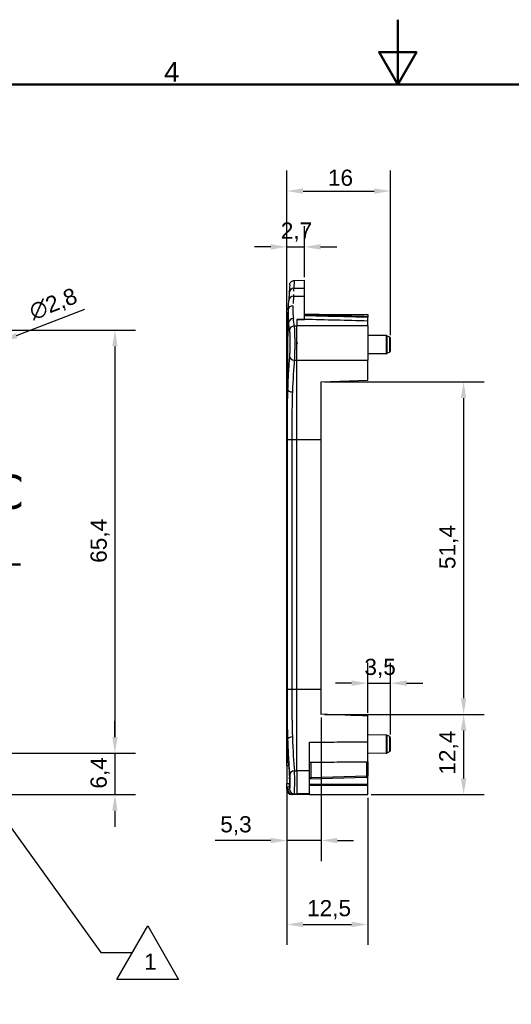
# Model space of a CAD drawing. Header units: millimetres. Extents: x 0 to 420, y 0 to 297.
# Tile 13 of 16: x 152 to 228, y 145 to 297. Entities that reach past the tile are written whole.
import ezdxf

# ---------------------------------------------------------------- set-up
doc = ezdxf.new("R2010")
doc.units = ezdxf.units.MM
doc.linetypes.add('CHAIN', pattern=[0.3543, 0.2362, -0.0295, 0.0591, -0.0295])
doc.linetypes.add('LONG_DASH_DOTTED', pattern=[0.3001, 0.2362, -0.0295, 0.0049, -0.0295])
doc.layers.get('0').update_dxf_attribs({"lineweight": 25})
for name, color, linetype, lineweight in [('Bordo_0', 7, 'Continuous', 50), ('Bordo_2', 7, 'Continuous', 50), ('Quote(ISO)', 7, 'Continuous', 25), ('Simboli(ISO)', 7, 'Continuous', 25), ('Spigoli tangenti visibili(ISO)', 7, 'Continuous', 25)]:
    doc.layers.add(name, color=color, linetype=linetype, lineweight=lineweight)
doc.layers.add('Linee di vista in sezione(ISO)', color=98, linetype='LONG_DASH_DOTTED', lineweight=25, true_color=0x004000)
doc.layers.add('Spigoli visibili(ISO)', color=176, linetype='Continuous', lineweight=25, true_color=0x000080)
doc.styles.add('Bordo_1', font='arial.ttf')
doc.styles.add('Corrente-ISO', font='arial.ttf')
doc.styles.add('Etichetta testo (ISO)', font='tahoma.ttf')
doc.styles.add('Federico-Quote', font='arial.ttf')
doc.dimstyles.new('X.XXX', dxfattribs={"dimtxt": 2.5, "dimasz": 2.5, "dimexe": 3.175, "dimexo": 0.5, "dimgap": 0.762, "dimtad": 1, "dimdec": 1, "dimrnd": 1e-08, "dimtxsty": 'Federico-Quote', "dimcen": 0.09, "dimdle": 10, "dimclrd": 7, "dimclre": 7, "dimclrt": 7, "dimazin": 2, "dimtfac": 1, "dimtmove": 0, "dimatfit": 3, "dimfxl": 1, "dimtolj": 1, "dimlwd": 25, "dimlwe": 25, "dimarcsym": 0})

# ---------------------------------------------------------------- blocks, each defined once
blk = doc.blocks.new('Bordi Bordo di default')
at = {"layer": 'Bordo_0', "flags": 128}
for points in [[(210, 297), (210, 287), (207.11, 292), (212.89, 292), (210, 287)], [(10, 10), (10, 287), (410, 287), (410, 10), (10, 10)]]:
    blk.add_lwpolyline(points, dxfattribs=at)
at = {"layer": 'Bordo_2', "insert": (173.87, 287.4), "char_height": 3.05, "attachment_point": 7, "style": 'Bordo_1'}
blk.add_mtext('4', dxfattribs=at)
blk = doc.blocks.new('SezioneConv2d0')
at = {"layer": 'Linee di vista in sezione(ISO)', "linetype": 'Continuous'}
for p, q in [((43.47, 218.16), (43.47, 215.29)), ((149.74, 218.16), (149.74, 215.29)), ((42.97, 215.29), (43.47, 212.79)), ((43.97, 215.29), (42.97, 215.29)), ((43.47, 215.29), (43.47, 212.79)), ((43.47, 212.79), (43.97, 215.29)), ((149.24, 215.29), (149.74, 212.79)), ((150.24, 215.29), (149.24, 215.29)), ((149.74, 215.29), (149.74, 212.79)), ((149.74, 212.79), (150.24, 215.29))]:
    blk.add_line(p, q, dxfattribs=at)
at = {"layer": 'Linee di vista in sezione(ISO)', "linetype": 'CHAIN', "ltscale": 16.663471}
blk.add_line((41.52, 212.79), (151.69, 212.79), dxfattribs=at)
at = {"layer": 'Linee di vista in sezione(ISO)', "linetype": 'Continuous', "lineweight": 50}
for p, q in [((41.52, 212.79), (45.43, 212.79)), ((147.79, 212.79), (151.69, 212.79))]:
    blk.add_line(p, q, dxfattribs=at)
at = {"layer": 'Linee di vista in sezione(ISO)', "linetype": 'Continuous', "flags": 128}
for points in [[(42.97, 215.29), (43.47, 212.79), (43.97, 215.29), (42.97, 215.29)], [(149.24, 215.29), (149.74, 212.79), (150.24, 215.29), (149.24, 215.29)]]:
    blk.add_lwpolyline(points, dxfattribs=at)
at = {"layer": 'Linee di vista in sezione(ISO)'}
for points in [[(42.97, 215.29), (43.47, 212.79), (43.97, 215.29), (42.97, 215.29)], [(149.24, 215.29), (149.74, 212.79), (150.24, 215.29), (149.24, 215.29)]]:
    blk.add_solid(points, dxfattribs=at)
at = {"layer": 'Linee di vista in sezione(ISO)', "char_height": 5.25, "attachment_point": 7, "style": 'Etichetta testo (ISO)'}
for insert in [(41.54, 221.29), (147.81, 221.29)]:
    blk.add_mtext('C', dxfattribs=dict(at, insert=insert))
blk = doc.blocks.new('*D10')
at = {"layer": 'Defpoints', "color": 0, "linetype": 'Continuous', "transparency": 16777216}
for p in [(148.75, 247.27), (146.1, 246.25)]:
    blk.add_point(p, dxfattribs=at)
at = {"layer": 'Quote(ISO)', "color": 7, "linetype": 'Continuous', "lineweight": 25, "transparency": 16777216}
for p, q in [((151.08, 248.17), (161.63, 252.24)), ((146.1, 246.25), (148.75, 247.27)), ((143.76, 245.35), (141.43, 244.45))]:
    blk.add_line(p, q, dxfattribs=at)
at = {"layer": 'Quote(ISO)', "color": 7, "linetype": 'Continuous', "transparency": 16777216}
for points in [[(150.93, 248.56), (151.23, 247.78), (148.75, 247.27)], [(143.61, 245.74), (143.91, 244.96), (146.1, 246.25)]]:
    blk.add_solid(points, dxfattribs=at)
at = {"layer": 'Quote(ISO)', "color": 7, "linetype": 'Continuous', "lineweight": 25, "transparency": 16777216, "insert": (152.74, 252.94), "char_height": 2.5, "attachment_point": 1, "rotation": 21.0718, "style": 'Federico-Quote'}
blk.add_mtext('\\A1;∅2,8', dxfattribs=at)
blk = doc.blocks.new('*D15')
at = {"layer": 'Defpoints', "color": 0, "linetype": 'Continuous', "transparency": 16777216}
for p in [(139.19, 183.6), (133.86, 177.21), (166.28, 177.21)]:
    blk.add_point(p, dxfattribs=at)
at = {"layer": 'Quote(ISO)', "color": 7, "linetype": 'Continuous', "lineweight": 25, "transparency": 16777216}
for p, q in [((166.28, 186.1), (166.28, 188.6)), ((139.69, 183.6), (169.45, 183.6)), ((166.28, 183.6), (166.28, 177.21)), ((134.36, 177.21), (169.45, 177.21)), ((166.28, 174.71), (166.28, 172.21))]:
    blk.add_line(p, q, dxfattribs=at)
at = {"layer": 'Quote(ISO)', "color": 7, "linetype": 'Continuous', "transparency": 16777216}
for points in [[(165.86, 186.1), (166.69, 186.1), (166.28, 183.6)], [(165.86, 174.71), (166.69, 174.71), (166.28, 177.21)]]:
    blk.add_solid(points, dxfattribs=at)
at = {"layer": 'Quote(ISO)', "color": 7, "linetype": 'Continuous', "lineweight": 25, "transparency": 16777216, "insert": (162.51, 178.13), "char_height": 2.5, "attachment_point": 1, "rotation": 90, "style": 'Federico-Quote'}
blk.add_mtext('\\A1;6,4', dxfattribs=at)
blk = doc.blocks.new('*D16')
at = {"layer": 'Defpoints', "color": 0, "linetype": 'Continuous', "transparency": 16777216}
for p in [(137.77, 248.99), (139.19, 183.6), (166.28, 183.6)]:
    blk.add_point(p, dxfattribs=at)
at = {"layer": 'Quote(ISO)', "color": 7, "linetype": 'Continuous', "lineweight": 25, "transparency": 16777216}
for p, q in [((138.27, 248.99), (169.45, 248.99)), ((166.28, 246.49), (166.28, 186.1)), ((139.69, 183.6), (169.45, 183.6))]:
    blk.add_line(p, q, dxfattribs=at)
at = {"layer": 'Quote(ISO)', "color": 7, "linetype": 'Continuous', "transparency": 16777216}
for points in [[(165.86, 246.49), (166.69, 246.49), (166.28, 248.99)], [(165.86, 186.1), (166.69, 186.1), (166.28, 183.6)]]:
    blk.add_solid(points, dxfattribs=at)
at = {"layer": 'Quote(ISO)', "color": 7, "linetype": 'Continuous', "lineweight": 25, "transparency": 16777216, "insert": (162.51, 213.04), "char_height": 2.5, "attachment_point": 1, "rotation": 90, "style": 'Federico-Quote'}
blk.add_mtext('\\A1;65,4', dxfattribs=at)
blk = doc.blocks.new('*D21')
at = {"layer": 'Defpoints', "color": 0, "linetype": 'Continuous', "transparency": 16777216}
for p in [(195.57, 261.88), (195.57, 256.71), (192.87, 247.64)]:
    blk.add_point(p, dxfattribs=at)
at = {"layer": 'Quote(ISO)', "color": 7, "linetype": 'Continuous', "lineweight": 25, "transparency": 16777216}
for p, q in [((192.87, 248.14), (192.87, 265.06)), ((195.57, 257.21), (195.57, 265.06)), ((190.37, 261.88), (187.87, 261.88)), ((192.87, 261.88), (195.57, 261.88)), ((198.07, 261.88), (200.57, 261.88))]:
    blk.add_line(p, q, dxfattribs=at)
at = {"layer": 'Quote(ISO)', "color": 7, "linetype": 'Continuous', "transparency": 16777216}
for points in [[(190.37, 262.3), (190.37, 261.46), (192.87, 261.88)], [(198.07, 262.3), (198.07, 261.46), (195.57, 261.88)]]:
    blk.add_solid(points, dxfattribs=at)
at = {"layer": 'Quote(ISO)', "color": 7, "linetype": 'Continuous', "lineweight": 25, "transparency": 16777216, "insert": (191.92, 265.65), "char_height": 2.5, "attachment_point": 1, "style": 'Federico-Quote'}
blk.add_mtext('\\A1;2,7', dxfattribs=at)
blk = doc.blocks.new('*D22')
at = {"layer": 'Defpoints', "color": 0, "linetype": 'Continuous', "transparency": 16777216}
for p in [(208.87, 270.51), (208.87, 247.74), (192.87, 242.18)]:
    blk.add_point(p, dxfattribs=at)
at = {"layer": 'Quote(ISO)', "color": 7, "linetype": 'Continuous', "lineweight": 25, "transparency": 16777216}
for p, q in [((192.87, 242.68), (192.87, 273.68)), ((208.87, 248.24), (208.87, 273.68)), ((195.37, 270.51), (206.37, 270.51))]:
    blk.add_line(p, q, dxfattribs=at)
at = {"layer": 'Quote(ISO)', "color": 7, "linetype": 'Continuous', "transparency": 16777216}
for points in [[(195.37, 270.93), (195.37, 270.09), (192.87, 270.51)], [(206.37, 270.93), (206.37, 270.09), (208.87, 270.51)]]:
    blk.add_solid(points, dxfattribs=at)
at = {"layer": 'Quote(ISO)', "color": 7, "linetype": 'Continuous', "lineweight": 25, "transparency": 16777216, "insert": (199.2, 273.82), "char_height": 2.5, "attachment_point": 1, "style": 'Federico-Quote'}
blk.add_mtext('\\A1;16', dxfattribs=at)
blk = doc.blocks.new('*D23')
at = {"layer": 'Defpoints', "color": 0, "linetype": 'Continuous', "transparency": 16777216}
for p in [(198.17, 241.01), (198.17, 189.61), (220.17, 189.61)]:
    blk.add_point(p, dxfattribs=at)
at = {"layer": 'Quote(ISO)', "color": 7, "linetype": 'Continuous', "lineweight": 25, "transparency": 16777216}
for p, q in [((198.67, 241.01), (223.34, 241.01)), ((220.17, 238.51), (220.17, 192.11)), ((198.67, 189.61), (223.34, 189.61))]:
    blk.add_line(p, q, dxfattribs=at)
at = {"layer": 'Quote(ISO)', "color": 7, "linetype": 'Continuous', "transparency": 16777216}
for points in [[(219.75, 238.51), (220.59, 238.51), (220.17, 241.01)], [(219.75, 192.11), (220.59, 192.11), (220.17, 189.61)]]:
    blk.add_solid(points, dxfattribs=at)
at = {"layer": 'Quote(ISO)', "color": 7, "linetype": 'Continuous', "lineweight": 25, "transparency": 16777216, "insert": (216.4, 212.07), "char_height": 2.5, "attachment_point": 1, "rotation": 90, "style": 'Federico-Quote'}
blk.add_mtext('\\A1;51,4', dxfattribs=at)
blk = doc.blocks.new('*D24')
at = {"layer": 'Defpoints', "color": 0, "linetype": 'Continuous', "transparency": 16777216}
for p in [(198.17, 189.61), (205.37, 177.21), (220.17, 177.21)]:
    blk.add_point(p, dxfattribs=at)
at = {"layer": 'Quote(ISO)', "color": 7, "linetype": 'Continuous', "lineweight": 25, "transparency": 16777216}
for p, q in [((198.67, 189.61), (223.34, 189.61)), ((220.17, 187.11), (220.17, 179.71)), ((205.87, 177.21), (223.34, 177.21))]:
    blk.add_line(p, q, dxfattribs=at)
at = {"layer": 'Quote(ISO)', "color": 7, "linetype": 'Continuous', "transparency": 16777216}
for points in [[(219.75, 187.11), (220.59, 187.11), (220.17, 189.61)], [(219.75, 179.71), (220.59, 179.71), (220.17, 177.21)]]:
    blk.add_solid(points, dxfattribs=at)
at = {"layer": 'Quote(ISO)', "color": 7, "linetype": 'Continuous', "lineweight": 25, "transparency": 16777216, "insert": (216.4, 180.29), "char_height": 2.5, "attachment_point": 1, "rotation": 90, "style": 'Federico-Quote'}
blk.add_mtext('\\A1;12,4', dxfattribs=at)
blk = doc.blocks.new('*D25')
at = {"layer": 'Defpoints', "color": 0, "linetype": 'Continuous', "transparency": 16777216}
for p in [(192.87, 178.91), (205.37, 177.21), (205.37, 157.13)]:
    blk.add_point(p, dxfattribs=at)
at = {"layer": 'Quote(ISO)', "color": 7, "linetype": 'Continuous', "lineweight": 25, "transparency": 16777216}
for p, q in [((192.87, 178.41), (192.87, 153.96)), ((205.37, 176.71), (205.37, 153.96)), ((195.37, 157.13), (202.87, 157.13))]:
    blk.add_line(p, q, dxfattribs=at)
at = {"layer": 'Quote(ISO)', "color": 7, "linetype": 'Continuous', "transparency": 16777216}
for points in [[(195.37, 157.55), (195.37, 156.72), (192.87, 157.13)], [(202.87, 157.55), (202.87, 156.72), (205.37, 157.13)]]:
    blk.add_solid(points, dxfattribs=at)
at = {"layer": 'Quote(ISO)', "color": 7, "linetype": 'Continuous', "lineweight": 25, "transparency": 16777216, "insert": (195.98, 160.9), "char_height": 2.5, "attachment_point": 1, "style": 'Federico-Quote'}
blk.add_mtext('\\A1;12,5', dxfattribs=at)
blk = doc.blocks.new('*D26')
at = {"layer": 'Defpoints', "color": 0, "linetype": 'Continuous', "transparency": 16777216}
for p in [(198.17, 189.61), (192.87, 178.91), (192.87, 170.11)]:
    blk.add_point(p, dxfattribs=at)
at = {"layer": 'Quote(ISO)', "color": 7, "linetype": 'Continuous', "lineweight": 25, "transparency": 16777216}
for p, q in [((198.17, 189.11), (198.17, 166.93)), ((192.87, 178.41), (192.87, 166.93)), ((190.37, 170.11), (181.79, 170.11)), ((198.17, 170.11), (192.87, 170.11)), ((200.67, 170.11), (203.17, 170.11))]:
    blk.add_line(p, q, dxfattribs=at)
at = {"layer": 'Quote(ISO)', "color": 7, "linetype": 'Continuous', "transparency": 16777216}
for points in [[(190.37, 170.52), (190.37, 169.69), (192.87, 170.11)], [(200.67, 170.52), (200.67, 169.69), (198.17, 170.11)]]:
    blk.add_solid(points, dxfattribs=at)
at = {"layer": 'Quote(ISO)', "color": 7, "linetype": 'Continuous', "lineweight": 25, "transparency": 16777216, "insert": (182.56, 173.87), "char_height": 2.5, "attachment_point": 1, "style": 'Federico-Quote'}
blk.add_mtext('\\A1;5,3', dxfattribs=at)
blk = doc.blocks.new('*D27')
at = {"layer": 'Defpoints', "color": 0, "linetype": 'Continuous', "transparency": 16777216}
for p in [(208.87, 194.43), (205.37, 189.36), (208.87, 185.99)]:
    blk.add_point(p, dxfattribs=at)
at = {"layer": 'Quote(ISO)', "color": 7, "linetype": 'Continuous', "lineweight": 25, "transparency": 16777216}
for p, q in [((205.37, 189.86), (205.37, 197.6)), ((208.87, 186.49), (208.87, 197.6)), ((202.87, 194.43), (200.37, 194.43)), ((205.37, 194.43), (208.87, 194.43)), ((211.37, 194.43), (213.87, 194.43))]:
    blk.add_line(p, q, dxfattribs=at)
at = {"layer": 'Quote(ISO)', "color": 7, "linetype": 'Continuous', "transparency": 16777216}
for points in [[(202.87, 194.85), (202.87, 194.01), (205.37, 194.43)], [(211.37, 194.85), (211.37, 194.01), (208.87, 194.43)]]:
    blk.add_solid(points, dxfattribs=at)
at = {"layer": 'Quote(ISO)', "color": 7, "linetype": 'Continuous', "lineweight": 25, "transparency": 16777216, "insert": (204.84, 198.2), "char_height": 2.5, "attachment_point": 1, "style": 'Federico-Quote'}
blk.add_mtext('\\A1;3,5', dxfattribs=at)
blk = doc.blocks.new('Contrassegno di revisione1')
at = {"layer": 'Simboli(ISO)', "color": 7, "linetype": 'Continuous', "lineweight": 25}
for p, q in [((140.81, 185.11), (139.8, 186.52)), ((141.31, 185.11), (139.8, 186.52)), ((139.8, 186.52), (140.44, 185.11)), ((140.53, 184.91), (140.85, 184.2)), ((140.85, 184.2), (141.66, 184.78)), ((141.26, 184.49), (140.96, 184.91)), ((141.26, 184.49), (141.67, 183.92)), ((141.66, 184.78), (141.53, 184.91)), ((141.87, 183.64), (164.09, 152.77)), ((164.09, 152.77), (168.98, 152.77))]:
    blk.add_line(p, q, dxfattribs=at)
at = {"layer": 'Simboli(ISO)'}
for p, q in [((166.59, 148.63), (171.36, 156.9)), ((171.36, 156.9), (176.13, 148.63)), ((176.13, 148.63), (166.59, 148.63))]:
    blk.add_line(p, q, dxfattribs=at)
at = {"layer": 'Simboli(ISO)', "color": 7, "linetype": 'Continuous', "lineweight": 25, "flags": 128}
blk.add_lwpolyline([(141.66, 184.78), (139.8, 186.52), (140.85, 184.2), (141.66, 184.78)], dxfattribs=at)
at = {"layer": 'Simboli(ISO)', "color": 7}
blk.add_solid([(141.66, 184.78), (139.8, 186.52), (140.85, 184.2), (141.66, 184.78)], dxfattribs=at)
at = {"layer": 'Simboli(ISO)', "color": 7, "insert": (170.79, 150.13), "char_height": 2.5, "attachment_point": 7, "style": 'Corrente-ISO'}
blk.add_mtext('1', dxfattribs=at)

msp = doc.modelspace()

# ---------------------------------------------------------------- linework, layer by layer
at = {"layer": 'Spigoli tangenti visibili(ISO)'}
for p, q in [((193.96, 255.487), (194.036, 256.699)), ((193.884, 254.25), (195.57, 254.264)), ((193.96, 255.487), (195.57, 255.501)), ((193.124, 250.138), (192.968, 247.636)), ((193.994, 249.651), (194.37, 249.654)), ((194.37, 250.663), (194.37, 249.654)), ((205.37, 249.654), (194.37, 249.654)), ((194.37, 244.377), (194.37, 249.654)), ((208.223, 248.169), (208.223, 245.357)), ((208.312, 248.147), (208.312, 245.379)), ((192.925, 247.871), (192.87, 247.872)), ((192.949, 247.636), (192.968, 247.636)), ((192.955, 247.269), (192.956, 247.269)), ((192.956, 247.269), (192.956, 242.783)), ((192.968, 239.822), (192.968, 247.636)), ((208.76, 245.607), (208.76, 247.918)), ((194.004, 244.38), (194.37, 244.377)), ((194.37, 232.081), (194.37, 244.377)), ((194.37, 244.377), (205.37, 244.377)), ((192.87, 242.182), (192.924, 242.182)), ((192.881, 232.081), (193.625, 232.081)), ((192.881, 232.081), (192.881, 193.494)), ((193.625, 232.081), (194.37, 232.081)), ((193.625, 232.081), (193.625, 193.494)), ((194.37, 193.494), (194.37, 232.081)), ((194.37, 232.081), (198.17, 232.081)), ((192.881, 193.494), (193.625, 193.494)), ((193.625, 193.494), (194.37, 193.494)), ((194.37, 193.494), (198.17, 193.494)), ((194.37, 180.895), (194.37, 193.494)), ((192.968, 182.211), (192.968, 185.754)), ((208.223, 186.419), (208.223, 183.607)), ((208.312, 186.397), (208.312, 183.629)), ((208.76, 183.857), (208.76, 186.168)), ((192.87, 181.713), (193.128, 181.708)), ((196.566, 182.215), (196.566, 179.834)), ((205.173, 182.29), (205.173, 180.047)), ((193.673, 180.801), (193.673, 180.801)), ((194.033, 180.892), (194.37, 180.895)), ((196.37, 180.895), (194.37, 180.895)), ((194.37, 180.895), (194.37, 177.319)), ((196.37, 179.834), (196.566, 179.834)), ((205.173, 180.047), (196.566, 179.82)), ((205.173, 180.047), (205.37, 180.047)), ((205.37, 179.894), (205.299, 179.894)), ((192.87, 178.913), (193.29, 178.92)), ((192.968, 177.969), (192.968, 178.415)), ((196.37, 178.809), (205.37, 178.833)), ((196.37, 178.643), (205.37, 178.666)), ((192.968, 177.969), (192.87, 177.969)), ((192.968, 177.969), (193.001, 177.968)), ((193.253, 178.072), (193.001, 177.968)), ((193.995, 177.322), (193.743, 177.218)), ((193.995, 177.322), (194.37, 177.319)), ((196.37, 177.318), (194.37, 177.319)), ((194.37, 177.319), (194.37, 177.213))]:
    msp.add_line(p, q, dxfattribs=at)
for centre, major_axis, ratio, start_param, end_param in [((193.891, 253.527), (-0.749, 0.047), 0.9633661, 4.7812546, 6.2831852), ((193.966, 254.739), (-0.749, 0.047), 0.9969549, 4.7833449, 6.2831849), ((191.231, 211.073), (2.754, 44.818), 0.00001, 0.2480122, 0.3522467), ((191.711, 218.764), (2.256, 36.835), 0.00001, 6.1045631, 6.2998977), ((193.8, 252.079), (-0.749, 0.047), 0.9305057, 4.7792093, 6.283185), ((333.374, 250.051), (-216.87, 4.166), 0.0084399, 0.8824001, 0.9396069), ((243.37, 247.636), (-50.402, 3.15), 0.7064173, 0, 0.0882448), ((193.873, 250.138), (-0.745, -0.089), 0.885794, 4.6150976, 6.1483642), ((191.85, 210.789), (0, -44.336), 0.0623783, 2.6099238, 2.6627373), ((194.001, 249.005), (-0.746, -0.079), 0.8602829, 4.6301407, 6.1604942), ((192.592, 210.791), (0, -45.084), 0.0613421, 2.6098878, 2.6627028), ((193.224, 247.869), (-0.008, -0.3), 0.9989189, 4.7338607, 5.0418567), ((193.224, 247.869), (-0.008, -0.3), 0.9989191, 5.0668213, 5.0669419), ((193.248, 247.636), (-0.3, -0.013), 0.6113738, 6.2124836, 6.2829477), ((194.01, 244.995), (-0.747, 0.067), 0.8189202, 0.1089014, 1.6352526), ((194.567, 232.081), (0, 14.998), 0.0656238, 0.6093722, 1.0569576), ((193.224, 242.183), (-0.008, 0.3), 0.9989187, 1.2372654, 1.5446447), ((193.224, 242.183), (-0.008, 0.3), 0.9989177, 1.212474, 1.2125553), ((193.255, 242.783), (-0.3, 0), 0.00001, 6.2249599, 6.2833596), ((193.716, 239.822), (-0.75, 0.026), 0.4912818, 0.0716535, 1.5793957), ((193.716, 185.754), (-0.75, -0.026), 0.4912816, 4.7037926, 6.2115213), ((194.567, 193.494), (0, 14.998), 0.0656239, 2.0846353, 2.5685418), ((194.04, 180.262), (-0.747, -0.072), 0.8390821, 4.6400377, 6.1682392), ((193.993, 179.262), (0, -1.94), 0.038352, 0.0258441, 2.5683478), ((205.17, 180.047), (0.005, -0.2), 0.0174463, 0, 1.5703363), ((193.716, 177.969), (-0.007, -0.75), 0.9980524, 4.7210986, 6.2831853), ((194.002, 178.072), (-0.285, 0.694), 0.9977259, 1.1822883, 2.742742)]:
    msp.add_ellipse(centre, major_axis=major_axis, ratio=ratio, start_param=start_param, end_param=end_param, dxfattribs=at)
for points, knots in [([(193.794, 252.777), (193.783, 252.608), (193.778, 252.438), (193.777, 252.268), (193.777, 252.099), (193.78, 251.931), (193.787, 251.765), (193.795, 251.599), (193.805, 251.435), (193.819, 251.274), (193.832, 251.114), (193.848, 250.956), (193.866, 250.803)], [0, 0, 0, 0, 0.25, 0.25, 0.25, 0.5, 0.5, 0.5, 0.75, 0.75, 0.75, 1, 1, 1, 1]), ([(193.052, 252.126), (193.041, 251.955), (193.036, 251.783), (193.035, 251.613), (193.034, 251.442), (193.037, 251.273), (193.045, 251.105), (193.052, 250.938), (193.063, 250.773), (193.076, 250.612), (193.09, 250.45), (193.106, 250.292), (193.124, 250.138)], [0, 0, 0, 0, 0.25, 0.25, 0.25, 0.5, 0.5, 0.5, 0.75, 0.75, 0.75, 1, 1, 1, 1]), ([(193.994, 249.651), (194.004, 249.533), (194.021, 249.252), (194.043, 248.718), (194.058, 248.098), (194.067, 247.421), (194.068, 246.721), (194.062, 246.032), (194.049, 245.389), (194.029, 244.822), (194.013, 244.513), (194.004, 244.38)], [0.00000001, 0.00000001, 0.00000001, 0.00000001, 0.11111111, 0.22222222, 0.33333333, 0.44444444, 0.55555556, 0.66666667, 0.77777778, 0.88888889, 1, 1, 1, 1]), ([(193.252, 249.005), (193.26, 248.931), (193.267, 248.846), (193.274, 248.752), (193.276, 248.732), (193.277, 248.71), (193.278, 248.689), (193.285, 248.584), (193.292, 248.467), (193.297, 248.342), (193.298, 248.324), (193.299, 248.305), (193.3, 248.286), (193.306, 248.151), (193.31, 248.007), (193.314, 247.857), (193.315, 247.844), (193.315, 247.831), (193.315, 247.817), (193.319, 247.658), (193.322, 247.492), (193.324, 247.323), (193.324, 247.318), (193.324, 247.312), (193.324, 247.306), (193.325, 247.131), (193.326, 246.953), (193.325, 246.777), (193.324, 246.601), (193.322, 246.426), (193.319, 246.257), (193.319, 246.246), (193.319, 246.236), (193.318, 246.225), (193.315, 246.067), (193.311, 245.915), (193.306, 245.771), (193.305, 245.754), (193.305, 245.737), (193.304, 245.72), (193.299, 245.585), (193.293, 245.458), (193.287, 245.343), (193.285, 245.322), (193.284, 245.301), (193.283, 245.281), (193.276, 245.176), (193.269, 245.081), (193.262, 244.995)], [0, 0, 0, 0, 0.0910923, 0.0910923, 0.0910923, 0.1111111, 0.1111111, 0.1111111, 0.2077695, 0.2077695, 0.2077695, 0.2222222, 0.2222222, 0.2222222, 0.3242349, 0.3242349, 0.3242349, 0.3333333, 0.3333333, 0.3333333, 0.4407211, 0.4407211, 0.4407211, 0.4444444, 0.4444444, 0.4444444, 0.5555556, 0.5555556, 0.5555556, 0.6666667, 0.6666667, 0.6666667, 0.6736706, 0.6736706, 0.6736706, 0.7777778, 0.7777778, 0.7777778, 0.7901367, 0.7901367, 0.7901367, 0.8888889, 0.8888889, 0.8888889, 0.9067862, 0.9067862, 0.9067862, 1, 1, 1, 1]), ([(192.925, 247.871), (192.928, 247.87), (192.933, 247.852), (192.942, 247.769), (192.946, 247.686), (192.949, 247.636)], [0, 0, 0, 0, 0.33333333, 0.66666667, 0.99999987, 0.99999987, 0.99999987, 0.99999987]), ([(193.262, 244.995), (193.232, 244.658), (193.174, 243.935), (193.095, 242.695), (193.025, 241.32), (192.986, 240.334), (192.968, 239.822)], [0, 0, 0, 0, 0.25, 0.5, 0.75, 0.99999998, 0.99999998, 0.99999998, 0.99999998]), ([(192.956, 242.783), (192.956, 242.719), (192.955, 242.596), (192.95, 242.425), (192.942, 242.29), (192.933, 242.203), (192.927, 242.183), (192.924, 242.183)], [0.00000002, 0.00000002, 0.00000002, 0.00000002, 0.2, 0.4, 0.6, 0.8, 1, 1, 1, 1]), ([(192.968, 239.822), (192.949, 239.288), (192.935, 238.742), (192.923, 238.178), (192.922, 238.095), (192.92, 238.012), (192.919, 237.928), (192.908, 237.31), (192.9, 236.668), (192.895, 236.028), (192.895, 235.993), (192.894, 235.957), (192.894, 235.921), (192.889, 235.245), (192.886, 234.572), (192.884, 233.929), (192.884, 233.916), (192.884, 233.902), (192.884, 233.889), (192.882, 233.261), (192.881, 232.661), (192.881, 232.081)], [0, 0, 0, 0, 0.2179842, 0.2179842, 0.2179842, 0.25, 0.25, 0.25, 0.4868157, 0.4868157, 0.4868157, 0.5, 0.5, 0.5, 0.75, 0.75, 0.75, 0.755241, 0.755241, 0.755241, 1, 1, 1, 1]), ([(193.71, 239.453), (193.688, 238.873), (193.673, 238.271), (193.661, 237.648), (193.65, 237.025), (193.642, 236.38), (193.637, 235.738), (193.632, 235.095), (193.629, 234.455), (193.627, 233.842), (193.625, 233.228), (193.625, 232.642), (193.625, 232.081)], [0, 0, 0, 0, 0.25, 0.25, 0.25, 0.5, 0.5, 0.5, 0.75, 0.75, 0.75, 1, 1, 1, 1]), ([(192.881, 193.494), (192.881, 193.127), (192.882, 192.77), (192.882, 192.424), (192.882, 192.403), (192.882, 192.382), (192.882, 192.361), (192.883, 191.996), (192.884, 191.644), (192.885, 191.302), (192.885, 191.296), (192.885, 191.29), (192.885, 191.284), (192.886, 190.948), (192.888, 190.62), (192.89, 190.3), (192.89, 190.27), (192.89, 190.24), (192.89, 190.21), (192.892, 189.916), (192.894, 189.626), (192.897, 189.341), (192.897, 189.289), (192.898, 189.237), (192.898, 189.184), (192.901, 188.924), (192.904, 188.667), (192.907, 188.41), (192.908, 188.336), (192.909, 188.262), (192.91, 188.188), (192.913, 187.955), (192.917, 187.723), (192.922, 187.492), (192.923, 187.396), (192.925, 187.301), (192.927, 187.206), (192.932, 186.999), (192.937, 186.795), (192.942, 186.595), (192.945, 186.481), (192.948, 186.369), (192.951, 186.258), (192.957, 186.087), (192.962, 185.919), (192.968, 185.754)], [0, 0, 0, 0, 0.1178135, 0.1178135, 0.1178135, 0.125, 0.125, 0.125, 0.25, 0.25, 0.25, 0.2521557, 0.2521557, 0.2521557, 0.375, 0.375, 0.375, 0.3865042, 0.3865042, 0.3865042, 0.5, 0.5, 0.5, 0.5208579, 0.5208579, 0.5208579, 0.625, 0.625, 0.625, 0.6550951, 0.6550951, 0.6550951, 0.75, 0.75, 0.75, 0.789257, 0.789257, 0.789257, 0.875, 0.875, 0.875, 0.9241166, 0.9241166, 0.9241166, 1, 1, 1, 1]), ([(193.625, 193.494), (193.625, 193.145), (193.625, 192.804), (193.625, 192.475), (193.625, 192.455), (193.625, 192.435), (193.625, 192.415), (193.626, 192.067), (193.627, 191.732), (193.628, 191.406), (193.628, 191.4), (193.628, 191.395), (193.628, 191.389), (193.629, 191.069), (193.631, 190.757), (193.633, 190.452), (193.633, 190.424), (193.633, 190.395), (193.633, 190.367), (193.635, 190.086), (193.637, 189.811), (193.64, 189.539), (193.64, 189.489), (193.641, 189.439), (193.641, 189.39), (193.644, 189.142), (193.646, 188.897), (193.65, 188.652), (193.651, 188.582), (193.652, 188.511), (193.653, 188.441), (193.656, 188.219), (193.66, 187.998), (193.664, 187.778), (193.666, 187.687), (193.668, 187.596), (193.67, 187.506), (193.674, 187.309), (193.679, 187.114), (193.684, 186.924), (193.687, 186.815), (193.69, 186.708), (193.694, 186.602), (193.699, 186.439), (193.704, 186.279), (193.71, 186.122)], [0, 0, 0, 0, 0.1177962, 0.1177962, 0.1177962, 0.125, 0.125, 0.125, 0.25, 0.25, 0.25, 0.2521512, 0.2521512, 0.2521512, 0.375, 0.375, 0.375, 0.3865124, 0.3865124, 0.3865124, 0.5, 0.5, 0.5, 0.5208774, 0.5208774, 0.5208774, 0.625, 0.625, 0.625, 0.6551218, 0.6551218, 0.6551218, 0.75, 0.75, 0.75, 0.789298, 0.789298, 0.789298, 0.875, 0.875, 0.875, 0.9241225, 0.9241225, 0.9241225, 1, 1, 1, 1]), ([(192.968, 185.754), (192.988, 185.173), (193.033, 184.068), (193.114, 182.539), (193.203, 181.243), (193.262, 180.566), (193.291, 180.262)], [0, 0, 0, 0, 0.25, 0.5, 0.75, 0.99999999, 0.99999999, 0.99999999, 0.99999999]), ([(196.87, 185.309), (197.397, 185.313), (197.932, 185.317), (198.472, 185.321), (199.184, 185.327), (199.905, 185.332), (200.645, 185.338), (201.385, 185.344), (202.144, 185.349), (202.93, 185.355), (203.717, 185.361), (204.531, 185.368), (205.37, 185.374)], [0.06020988, 0.06020988, 0.06020988, 0.06020988, 0.25, 0.25, 0.25, 0.5, 0.5, 0.5, 0.75, 0.75, 0.75, 1, 1, 1, 1]), ([(193.291, 180.262), (193.295, 180.227), (193.298, 180.188), (193.301, 180.145), (193.302, 180.127), (193.303, 180.108), (193.305, 180.088), (193.308, 180.038), (193.31, 179.983), (193.313, 179.924), (193.314, 179.906), (193.314, 179.888), (193.315, 179.87), (193.317, 179.804), (193.32, 179.735), (193.321, 179.663), (193.321, 179.649), (193.322, 179.634), (193.322, 179.619), (193.324, 179.541), (193.325, 179.46), (193.325, 179.379), (193.325, 179.369), (193.325, 179.359), (193.325, 179.349), (193.326, 179.262), (193.325, 179.174), (193.325, 179.087), (193.325, 179.083), (193.325, 179.079), (193.325, 179.075), (193.324, 178.984), (193.322, 178.895), (193.32, 178.81), (193.318, 178.725), (193.315, 178.644), (193.312, 178.57), (193.311, 178.564), (193.311, 178.558), (193.311, 178.552), (193.308, 178.484), (193.304, 178.422), (193.3, 178.366), (193.299, 178.358), (193.299, 178.349), (193.298, 178.341), (193.294, 178.291), (193.29, 178.247), (193.286, 178.21), (193.285, 178.201), (193.284, 178.193), (193.283, 178.185), (193.279, 178.154), (193.274, 178.129), (193.27, 178.11), (193.268, 178.104), (193.267, 178.099), (193.265, 178.094), (193.261, 178.081), (193.257, 178.074), (193.253, 178.072)], [0, 0, 0, 0, 0.0640692, 0.0640692, 0.0640692, 0.0909091, 0.0909091, 0.0909091, 0.1608996, 0.1608996, 0.1608996, 0.1818182, 0.1818182, 0.1818182, 0.2573834, 0.2573834, 0.2573834, 0.2727273, 0.2727273, 0.2727273, 0.3539135, 0.3539135, 0.3539135, 0.3636364, 0.3636364, 0.3636364, 0.4504167, 0.4504167, 0.4504167, 0.4545455, 0.4545455, 0.4545455, 0.5454545, 0.5454545, 0.5454545, 0.6363636, 0.6363636, 0.6363636, 0.6433963, 0.6433963, 0.6433963, 0.7272727, 0.7272727, 0.7272727, 0.7399165, 0.7399165, 0.7399165, 0.8181818, 0.8181818, 0.8181818, 0.8364015, 0.8364015, 0.8364015, 0.9090909, 0.9090909, 0.9090909, 0.933193, 0.933193, 0.933193, 1, 1, 1, 1]), ([(196.566, 179.82), (196.565, 179.815), (196.565, 179.811), (196.564, 179.806), (196.563, 179.803), (196.562, 179.8), (196.561, 179.797), (196.559, 179.792), (196.557, 179.786), (196.554, 179.781), (196.553, 179.778), (196.551, 179.775), (196.55, 179.772), (196.546, 179.766), (196.542, 179.76), (196.538, 179.754), (196.536, 179.752), (196.534, 179.75), (196.532, 179.747), (196.526, 179.741), (196.521, 179.735), (196.514, 179.73), (196.512, 179.728), (196.51, 179.726), (196.508, 179.724), (196.501, 179.718), (196.494, 179.713), (196.486, 179.708), (196.484, 179.706), (196.482, 179.705), (196.48, 179.703), (196.472, 179.698), (196.464, 179.694), (196.456, 179.689), (196.454, 179.688), (196.453, 179.687), (196.451, 179.686), (196.443, 179.682), (196.434, 179.678), (196.426, 179.674), (196.425, 179.674), (196.423, 179.673), (196.422, 179.672), (196.414, 179.669), (196.406, 179.666), (196.398, 179.663), (196.389, 179.659), (196.38, 179.656), (196.371, 179.654), (196.371, 179.653), (196.37, 179.653), (196.37, 179.653)], [0, 0, 0, 0, 0.05236259, 0.05236259, 0.05236259, 0.08333333, 0.08333333, 0.08333333, 0.13887304, 0.13887304, 0.13887304, 0.16666667, 0.16666667, 0.16666667, 0.22526751, 0.22526751, 0.22526751, 0.25, 0.25, 0.25, 0.31165397, 0.31165397, 0.31165397, 0.33333333, 0.33333333, 0.33333333, 0.3980552, 0.3980552, 0.3980552, 0.41666667, 0.41666667, 0.41666667, 0.48446083, 0.48446083, 0.48446083, 0.5, 0.5, 0.5, 0.57086478, 0.57086478, 0.57086478, 0.58333333, 0.58333333, 0.58333333, 0.65722166, 0.65722166, 0.65722166, 0.74355791, 0.74355791, 0.74355791, 0.74987327, 0.74987327, 0.74987327, 0.74987327])]:
    msp.add_open_spline(points, degree=3, knots=knots, dxfattribs=at)
for points in [[(192.949, 247.636), (192.95, 247.601), (192.953, 247.526), (192.955, 247.4), (192.956, 247.313), (192.956, 247.269)], [(196.37, 185.305), (196.536, 185.306), (196.702, 185.307), (196.87, 185.309)], [(196.566, 179.834), (196.566, 179.832), (196.566, 179.827), (196.566, 179.822), (196.566, 179.82)]]:
    msp.add_open_spline(points, degree=3, dxfattribs=at)
at = {"layer": 'Spigoli visibili(ISO)'}
for p, q in [((194.036, 256.699), (195.57, 256.713)), ((195.57, 255.501), (195.57, 256.713)), ((193.233, 255.03), (193.233, 255.031)), ((195.57, 254.264), (195.57, 255.501)), ((195.57, 250.675), (195.57, 254.264)), ((193.052, 252.126), (193.142, 253.574)), ((193.052, 252.126), (192.968, 250.786)), ((195.57, 250.675), (194.37, 250.663)), ((194.37, 250.663), (195.569, 250.663)), ((195.57, 250.675), (195.57, 250.66)), ((205.37, 250.417), (205.37, 251.032)), ((205.37, 249.654), (205.37, 250.417)), ((205.37, 249.654), (205.37, 244.377)), ((208.223, 248.169), (205.37, 248.193)), ((208.76, 247.918), (208.312, 248.147)), ((192.87, 247.791), (192.87, 247.872)), ((192.87, 247.717), (192.87, 247.754)), ((192.87, 242.182), (192.87, 247.636)), ((192.955, 247.269), (192.955, 242.783)), ((208.87, 245.786), (208.87, 247.74)), ((208.223, 245.357), (205.37, 245.332)), ((208.76, 245.607), (208.312, 245.379)), ((205.37, 241.264), (205.37, 244.377)), ((192.87, 182.213), (192.87, 242.182)), ((198.17, 241.013), (205.37, 241.264)), ((198.17, 232.081), (198.17, 241.013)), ((198.17, 193.494), (198.17, 232.081)), ((198.17, 189.613), (198.17, 193.494)), ((205.37, 185.374), (205.37, 189.361)), ((208.223, 186.419), (205.37, 186.443)), ((208.76, 186.168), (208.312, 186.397)), ((208.87, 184.036), (208.87, 185.99)), ((196.37, 180.895), (196.37, 185.305)), ((208.223, 183.607), (205.37, 183.582)), ((208.76, 183.857), (208.312, 183.629)), ((192.87, 181.713), (192.87, 182.213)), ((192.87, 181.713), (192.87, 178.913)), ((192.968, 182.211), (193.07, 182.209)), ((205.37, 182.291), (205.37, 180.047)), ((196.37, 177.318), (196.37, 180.895)), ((205.175, 179.847), (196.37, 179.615)), ((205.37, 179.894), (205.37, 180.047)), ((205.37, 178.833), (205.37, 179.894)), ((192.87, 178.413), (192.87, 178.913)), ((192.87, 177.969), (192.87, 178.413)), ((192.968, 178.415), (193.244, 178.419)), ((205.37, 178.666), (205.37, 178.833)), ((205.37, 177.213), (205.37, 178.666)), ((193.71, 177.219), (193.613, 177.219)), ((193.71, 177.219), (193.743, 177.218)), ((194.37, 177.213), (193.743, 177.218)), ((196.37, 177.213), (194.37, 177.213)), ((196.37, 177.318), (196.37, 177.213)), ((196.37, 177.213), (205.37, 177.213))]:
    msp.add_line(p, q, dxfattribs=at)
for centre, radius, start, end in [((243.37, 247.636), 50.5, 176.42367, 179.7326), ((208.221, 247.969), 0.2, 63.03547, 89.5), ((193.17, 247.871), 0.3, 179.7326, 221.69525), ((208.67, 247.74), 0.2, 0, 63.03547), ((208.221, 245.557), 0.2, 270.5, 296.96453), ((208.67, 245.786), 0.2, 296.96453, 0), ((193.17, 242.181), 0.3, 138.15192, 179.92456), ((208.221, 186.219), 0.2, 63.03547, 89.5), ((208.67, 185.99), 0.2, 0, 63.03547), ((208.221, 183.807), 0.2, 270.5, 296.96453), ((208.67, 184.036), 0.2, 296.96453, 0), ((205.17, 180.047), 0.2, 271.51032, 0), ((193.62, 177.969), 0.75, 180.01795, 269.5)]:
    msp.add_arc(centre, radius, start, end, dxfattribs=at)
for centre, major_axis, ratio, start_param, end_param in [((196.525, 210.905), (-858.451, 21.151), 0.0462551, 4.7032254, 4.7146419), ((193.248, 247.636), (-0.3, -0.013), 0.6113738, 6.2829477, 6.2832771), ((50.572, 194.767), (498.599, -17.411), 0.00001, 1.2550046, 1.2701597), ((205.37, 184.291), (0, 2), 0.00001, 3.1415831, 5.2843996), ((243.354, 181.331), (-50.485, 0.881), 0.00001, 6.2146503, 6.2770649), ((193.07, 181.209), (0, -1), 0.0624642, 2.3651799, 3.1404996), ((193.824, 193.494), (0, 16.217), 0.0625, 2.3653719, 2.56496), ((193.244, 179.225), (0, 0.805), 0.0625, 3.1426836, 5.7065526), ((243.354, 179.294), (-50.485, -0.881), 0.00001, 0.0003714, 0.062799), ((193.749, 177.968), (0.142, -0.737), 0.9978955, 4.5224898, 6.08376)]:
    msp.add_ellipse(centre, major_axis=major_axis, ratio=ratio, start_param=start_param, end_param=end_param, dxfattribs=at)
for points, knots in [([(193.294, 255.996), (193.294, 255.996), (193.287, 255.895), (193.275, 255.694), (193.275, 255.693), (193.275, 255.692), (193.274, 255.691), (193.265, 255.532), (193.251, 255.313), (193.233, 255.031)], [0.50000006, 0.50000006, 0.50000006, 0.50000006, 0.75, 0.75, 0.75, 0.75113277, 0.75113277, 0.75113277, 0.9464641, 0.9464641, 0.9464641, 0.9464641]), ([(193.294, 255.996), (193.296, 256.032), (193.301, 256.068), (193.315, 256.137), (193.325, 256.171), (193.361, 256.271), (193.395, 256.335), (193.479, 256.45), (193.53, 256.502), (193.643, 256.588), (193.706, 256.624), (193.855, 256.681), (193.946, 256.699), (194.036, 256.699)], [0, 0, 0, 0, 0.01075575, 0.01075575, 0.02129582, 0.02129582, 0.04262198, 0.04262198, 0.06394815, 0.06394815, 0.08527432, 0.08527432, 0.11208954, 0.11208954, 0.11208954, 0.11208954]), ([(193.218, 254.786), (193.214, 254.727), (193.209, 254.644), (193.202, 254.538), (193.202, 254.535), (193.202, 254.533), (193.202, 254.53), (193.195, 254.42), (193.187, 254.285), (193.177, 254.125), (193.176, 254.122), (193.176, 254.119), (193.176, 254.116), (193.166, 253.959), (193.155, 253.778), (193.142, 253.574)], [0, 0, 0, 0, 0.3251975, 0.3251975, 0.3251975, 0.3333333, 0.3333333, 0.3333333, 0.6666667, 0.6666667, 0.6666667, 0.6729342, 0.6729342, 0.6729342, 1, 1, 1, 1]), ([(193.233, 255.031), (193.234, 255.044), (193.235, 255.054), (193.236, 255.065), (193.237, 255.07), (193.237, 255.075), (193.237, 255.076), (193.238, 255.077), (193.238, 255.078), (193.238, 255.078), (193.238, 255.078), (193.238, 255.078), (193.238, 255.078), (193.238, 255.078), (193.238, 255.078), (193.238, 255.078), (193.238, 255.078), (193.238, 255.078), (193.238, 255.078), (193.238, 255.078), (193.238, 255.078), (193.238, 255.078), (193.238, 255.078), (193.238, 255.078), (193.238, 255.078), (193.238, 255.078), (193.238, 255.078), (193.238, 255.078), (193.238, 255.078), (193.238, 255.078), (193.238, 255.078), (193.238, 255.077), (193.237, 255.075), (193.237, 255.073), (193.237, 255.072), (193.237, 255.069), (193.236, 255.067), (193.235, 255.056), (193.234, 255.045), (193.233, 255.03), (193.233, 255.03), (193.233, 255.03)], [-0.016875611, -0.016875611, -0.016875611, -0.016875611, -0.010280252, -0.010280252, -0.007930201, -0.007930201, -0.007352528, -0.007352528, -0.007144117, -0.007144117, -0.00704683, -0.00704683, -0.0069909, -0.0069909, -0.006932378, -0.006932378, -0.006929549, -0.006929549, -0.006927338, -0.006927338, -0.006924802, -0.006924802, -0.006921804, -0.006921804, -0.006876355, -0.006876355, -0.006828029, -0.006828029, -0.006770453, -0.006770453, -0.006684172, -0.006684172, -0.006061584, -0.006061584, -0.005593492, -0.005593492, -0.004421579, -0.004421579, -0.000016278, -0.000016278, -0.000000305, -0.000000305, -0.000000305, -0.000000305]), ([(195.57, 251.463), (196.139, 251.46), (196.716, 251.457), (197.298, 251.454), (197.485, 251.453), (197.672, 251.452), (197.86, 251.451), (198.634, 251.447), (199.417, 251.443), (200.221, 251.439), (200.244, 251.438), (200.267, 251.438), (200.29, 251.438), (201.072, 251.434), (201.875, 251.43), (202.707, 251.426), (202.965, 251.424), (203.226, 251.423), (203.49, 251.421), (204.102, 251.418), (204.729, 251.415), (205.37, 251.412)], [0, 0, 0, 0, 0.1893114, 0.1893114, 0.1893114, 0.25, 0.25, 0.25, 0.5, 0.5, 0.5, 0.5071938, 0.5071938, 0.5071938, 0.75, 0.75, 0.75, 0.8253085, 0.8253085, 0.8253085, 1, 1, 1, 1]), ([(205.37, 251.412), (205.37, 251.401), (205.37, 251.385), (205.37, 251.287), (205.37, 251.22), (205.37, 251.136)], [-0.200969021, -0.200969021, -0.200969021, -0.200969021, -0.152156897, -0.152156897, -0.108299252, -0.108299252, -0.108299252, -0.108299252]), ([(205.37, 251.136), (205.37, 251.136), (205.37, 251.128), (205.37, 251.097), (205.37, 251.069), (205.37, 251.032)], [-0.04602954, -0.04602954, -0.04602954, -0.04602954, -0.025306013, -0.025306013, 0, 0, 0, 0]), ([(192.87, 247.636), (192.87, 247.662), (192.87, 247.689), (192.87, 247.715), (192.87, 247.716), (192.87, 247.716), (192.87, 247.717)], [0, 0, 0, 0, 0.33333333, 0.33333333, 0.33333333, 0.34230812, 0.34230812, 0.34230812, 0.34230812]), ([(192.948, 247.625), (192.946, 247.67), (192.944, 247.71), (192.941, 247.755), (192.94, 247.767), (192.938, 247.785), (192.937, 247.791), (192.936, 247.795), (192.936, 247.796), (192.936, 247.796)], [0.00021401, 0.00021401, 0.00021401, 0.00021401, 0.017835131, 0.017835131, 0.026051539, 0.026051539, 0.033001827, 0.033001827, 0.036011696, 0.036011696, 0.036011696, 0.036011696]), ([(192.955, 247.269), (192.955, 247.33), (192.955, 247.392), (192.953, 247.507), (192.951, 247.561), (192.949, 247.614), (192.949, 247.619), (192.948, 247.623)], [0, 0, 0, 0, 0.018380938, 0.018380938, 0.036386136, 0.036386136, 0.038221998, 0.038221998, 0.038221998, 0.038221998]), ([(194.566, 247.016), (194.545, 247.016), (194.523, 247.012), (194.483, 246.998), (194.464, 246.987), (194.43, 246.961), (194.415, 246.945), (194.392, 246.91), (194.383, 246.89), (194.374, 246.86), (194.372, 246.849), (194.37, 246.834), (194.37, 246.828), (194.37, 246.821), (194.37, 246.819), (194.37, 246.817), (194.37, 246.816), (194.37, 246.816), (194.37, 246.816), (194.37, 246.816), (194.37, 246.816), (194.37, 246.816)], [0, 0, 0, 0, 0.006421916, 0.006421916, 0.012792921, 0.012792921, 0.019165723, 0.019165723, 0.025538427, 0.025538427, 0.028693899, 0.028693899, 0.030288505, 0.030288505, 0.03088609, 0.03088609, 0.030954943, 0.030954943, 0.031034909, 0.031034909, 0.031238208, 0.031238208, 0.031238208, 0.031238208]), ([(192.936, 242.257), (192.936, 242.257), (192.936, 242.258), (192.937, 242.261), (192.937, 242.266), (192.939, 242.284), (192.941, 242.298), (192.944, 242.34), (192.946, 242.37), (192.949, 242.443), (192.951, 242.49), (192.954, 242.592), (192.955, 242.649), (192.955, 242.732), (192.955, 242.758), (192.955, 242.783)], [0.04621489, 0.04621489, 0.04621489, 0.04621489, 0.04880788, 0.04880788, 0.055258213, 0.055258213, 0.065215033, 0.065215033, 0.078892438, 0.078892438, 0.095328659, 0.095328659, 0.11286366, 0.11286366, 0.120507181, 0.120507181, 0.120507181, 0.120507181]), ([(196.87, 182.217), (197.397, 182.222), (197.932, 182.227), (198.472, 182.231), (199.184, 182.237), (199.906, 182.244), (200.646, 182.25), (201.386, 182.257), (202.144, 182.263), (202.931, 182.27), (203.717, 182.277), (204.531, 182.284), (205.37, 182.291)], [0.06019114, 0.06019114, 0.06019114, 0.06019114, 0.25, 0.25, 0.25, 0.5, 0.5, 0.5, 0.75, 0.75, 0.75, 1, 1, 1, 1]), ([(196.37, 179.834), (196.37, 179.833), (196.379, 179.831), (196.396, 179.829), (196.413, 179.828), (196.438, 179.826), (196.467, 179.824), (196.497, 179.823), (196.531, 179.821), (196.566, 179.82)], [0, 0, 0, 0, 0.3333333, 0.3333333, 0.3333333, 0.6666667, 0.6666667, 0.6666667, 1, 1, 1, 1])]:
    msp.add_open_spline(points, degree=3, knots=knots, dxfattribs=at)
for points in [[(193.233, 255.03), (193.228, 254.953), (193.223, 254.872), (193.218, 254.786)], [(195.57, 251.387), (198.836, 251.302), (202.103, 251.218), (205.37, 251.136)], [(192.87, 247.754), (192.87, 247.767), (192.87, 247.779), (192.87, 247.791)], [(196.37, 182.213), (196.536, 182.214), (196.702, 182.216), (196.87, 182.217)]]:
    msp.add_open_spline(points, degree=3, dxfattribs=at)

# ---------------------------------------------------------------- block references
msp.add_blockref('Bordi Bordo di default', (0, 0))
at = {"layer": 'Linee di vista in sezione(ISO)'}
msp.add_blockref('SezioneConv2d0', (0, 0), dxfattribs=at)
at = {"layer": 'Simboli(ISO)'}
msp.add_blockref('Contrassegno di revisione1', (0, 0), dxfattribs=at)

# ---------------------------------------------------------------- dimensions: what is measured, and where the dimension line sits
at = {"layer": 'Quote(ISO)', "color": 7, "linetype": 'Continuous', "lineweight": 25}
for base, p1, p2, angle, override, picture, middle in [((208.87, 270.509), (192.87, 242.182), (208.87, 247.74), 180, {"dimdec": 1, "dimtp": 0, "dimtm": 0, "dimtdec": 2, "dimtofl": 0, "dimatfit": 1}, '*D22', (200.87, 270.509)), ((166.278, 183.596), (137.771, 248.989), (139.185, 183.596), 90, {"dimdec": 1, "dimtp": 0, "dimtm": 0, "dimtdec": 2, "dimtofl": 0, "dimatfit": 1}, '*D16', (166.278, 216.292)), ((220.17, 189.613), (198.17, 241.013), (198.17, 189.613), 90, {"dimdec": 1, "dimtp": 0, "dimtm": 0, "dimtdec": 2, "dimtofl": 0, "dimatfit": 1}, '*D23', (220.17, 215.313)), ((208.87, 194.429), (205.37, 189.361), (208.87, 185.99), 180, {"dimdec": 1, "dimtp": 0, "dimtm": 0, "dimtdec": 2, "dimtofl": 1, "dimatfit": 1}, '*D27', (207.12, 194.429)), ((192.87, 170.106), (198.17, 189.613), (192.87, 178.913), 180, {"dimdec": 1, "dimtp": 0, "dimtm": 0, "dimtdec": 2, "dimtofl": 1, "dimatfit": 1}, '*D26', (184.832, 170.106)), ((220.17, 177.213), (198.17, 189.613), (205.37, 177.213), 90, {"dimdec": 1, "dimtp": 0, "dimtm": 0, "dimtdec": 2, "dimtofl": 0, "dimatfit": 1}, '*D24', (220.17, 183.413)), ((166.278, 177.213), (139.185, 183.596), (133.855, 177.213), 90, {"dimdec": 1, "dimtp": 0, "dimtm": 0, "dimtdec": 2, "dimtofl": 1, "dimatfit": 1}, '*D15', (166.278, 180.404)), ((205.37, 157.135), (192.87, 178.913), (205.37, 177.213), 180, {"dimdec": 1, "dimtp": 0, "dimtm": 0, "dimtdec": 2, "dimtofl": 0, "dimatfit": 1}, '*D25', (199.12, 157.135))]:
    dim = msp.add_linear_dim(base=base, p1=p1, p2=p2, angle=angle, dimstyle='X.XXX', override=override, dxfattribs=at)
    dim.commit()
    dim.dimension.update_dxf_attribs({"geometry": picture, "text_midpoint": middle, "dimtype": 160})
dim = msp.add_linear_dim(base=(195.57, 261.88), p1=(192.87, 247.636), p2=(195.57, 256.713), dimstyle='X.XXX', override={"dimdec": 1, "dimtp": 0, "dimtm": 0, "dimtdec": 2, "dimtofl": 1, "dimatfit": 1}, dxfattribs=at)
dim.commit()
dim.dimension.update_dxf_attribs({"geometry": '*D21', "text_midpoint": (194.22, 261.88), "dimtype": 160})
dim = msp.add_diameter_dim_2p(p1=(146.095, 246.251), p2=(148.75, 247.274), dimstyle='X.XXX', override={"dimdec": 1, "dimlfac": 1, "dimtp": 0, "dimtm": 0, "dimtdec": 1, "dimatfit": 2}, dxfattribs=at)
dim.commit()
dim.dimension.update_dxf_attribs({"geometry": '*D10', "text_midpoint": (157.522, 250.654), "dimtype": 163})

doc.saveas('drawing.dxf')
